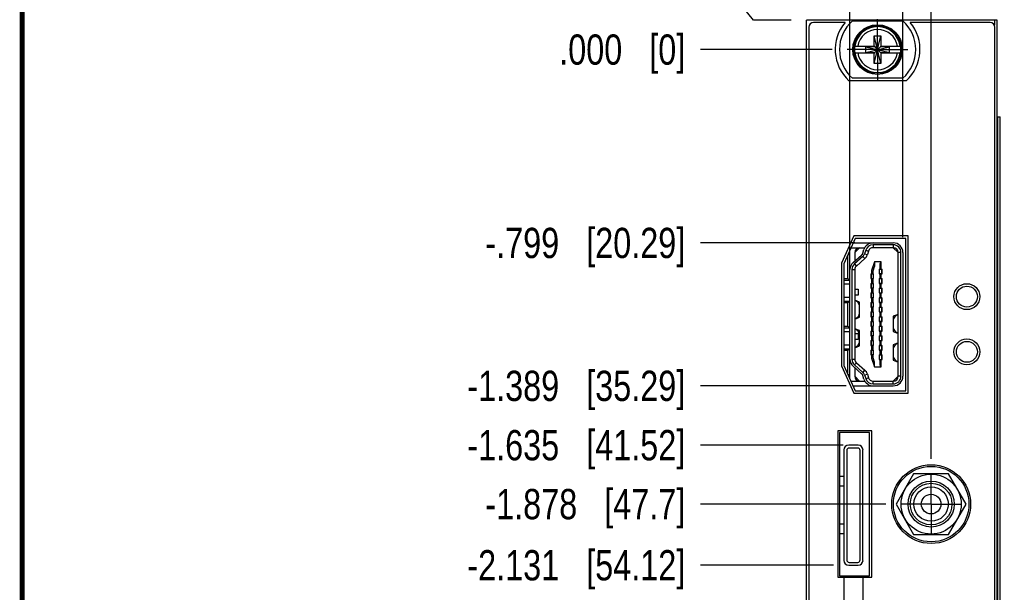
# Model space of a CAD drawing. Header units: inches. Extents: x 0.2 to 16.8, y 0.2 to 10.8.
# Tile 3 of 12: x 0.2 to 4.3, y 6.1 to 8.4. Entities that reach past the tile are written whole.
import ezdxf

# ---------------------------------------------------------------- set-up
doc = ezdxf.new("R2010")
doc.units = ezdxf.units.IN
doc.header["$LTSCALE"] = 0.935
doc.header["$MEASUREMENT"] = 0
doc.linetypes.add('CENTER', pattern=[0.6, 0.375, -0.075, 0.075, -0.075])
doc.layers.get('0').update_dxf_attribs({"linetype": 'CONTINUOUS'})
doc.layers.add('02___PRT_ALL_AXES', color=7, linetype='CONTINUOUS')
doc.layers.add('DIMENSIONS', color=7, linetype='CONTINUOUS')
doc.styles.get("Standard").update_dxf_attribs({"font": 'txt', "width": 0.8})
doc.dimstyles.new('DIMSTYLE_1', dxfattribs={"dimtxt": 0.125, "dimasz": 0.18, "dimexe": 0.18, "dimexo": 0.0625, "dimgap": 0.09, "dimtad": 0, "dimtih": 1, "dimtoh": 1, "dimdec": 3, "dimzin": 4, "dimdsep": 46, "dimtxsty": 'STANDARD', "dimblk": '_FILLED', "dimblk1": '_FILLED', "dimblk2": '_FILLED', "dimcen": 0.09, "dimadec": 0, "dimazin": 0, "dimtp": 0.01, "dimtm": 0.01, "dimtfac": 1, "dimtdec": 3, "dimtofl": 0, "dimtmove": 0, "dimatfit": 3, "dimldrblk": '_FILLED', "dimfxl": 1, "dimtolj": 1, "dimtzin": 4, "dimarcsym": 0})

# ---------------------------------------------------------------- blocks, each defined once
blk = doc.blocks.new('*D0')
at = {"layer": 'DIMENSIONS', "color": 2, "linetype": 'CONTINUOUS'}
for p, q in [((3.1605, 8.5541), (3.0499, 8.5541)), ((3.2687, 8.4183), (3.1605, 8.5541)), ((3.4249, 8.4183), (3.2687, 8.4183))]:
    blk.add_line(p, q, dxfattribs=at)
at = {"layer": 'DIMENSIONS', "color": 2, "linetype": 'CONTINUOUS', "insert": (2.9874, 8.6166), "char_height": 0.125, "width": 1.025, "attachment_point": 3, "line_spacing_factor": 0.9}
blk.add_mtext('.122{\\Ftxt.shx;\\W1.000000;\\H0.125000; }[3.1]', dxfattribs=at)
blk = doc.blocks.new('_FILLED')
at = {"color": 0, "linetype": 'BYBLOCK'}
blk.add_solid([(0, 0), (-1, 0.174), (-1, -0.174)], dxfattribs=at)
blk = doc.blocks.new('*D1')
at = {"layer": 'DIMENSIONS', "color": 2, "linetype": 'CONTINUOUS'}
blk.add_line((3.5938, 8.2963), (3.0499, 8.2963), dxfattribs=at)
at = {"layer": 'DIMENSIONS', "color": 2, "linetype": 'CONTINUOUS', "insert": (2.9874, 8.3588), "char_height": 0.125, "width": 0.825, "attachment_point": 3, "line_spacing_factor": 0.9}
blk.add_mtext('.000{\\Ftxt.shx;\\W1.000000;\\H0.125000; }[0]', dxfattribs=at)
blk = doc.blocks.new('*D2')
at = {"layer": 'DIMENSIONS', "color": 2, "linetype": 'CONTINUOUS'}
blk.add_line((3.6874, 7.4974), (3.0499, 7.4974), dxfattribs=at)
at = {"layer": 'DIMENSIONS', "color": 2, "linetype": 'CONTINUOUS', "insert": (2.9874, 7.5599), "char_height": 0.125, "width": 1.325, "attachment_point": 3, "line_spacing_factor": 0.9}
blk.add_mtext('-.799{\\Ftxt.shx;\\W1.000000;\\H0.125000; }[20.29]', dxfattribs=at)
blk = doc.blocks.new('*D3')
at = {"layer": 'DIMENSIONS', "color": 2, "linetype": 'CONTINUOUS'}
blk.add_line((3.6519, 6.9069), (3.0499, 6.9069), dxfattribs=at)
at = {"layer": 'DIMENSIONS', "color": 2, "linetype": 'CONTINUOUS', "insert": (2.9874, 6.9694), "char_height": 0.125, "width": 1.425, "attachment_point": 3, "line_spacing_factor": 0.9}
blk.add_mtext('-1.389{\\Ftxt.shx;\\W1.000000;\\H0.125000; }[35.29]', dxfattribs=at)
blk = doc.blocks.new('*D4')
at = {"layer": 'DIMENSIONS', "color": 2, "linetype": 'CONTINUOUS'}
blk.add_line((3.509, 6.9069), (3.0499, 6.9069), dxfattribs=at)
at = {"layer": 'DIMENSIONS', "color": 2, "linetype": 'CONTINUOUS', "insert": (2.9874, 6.9694), "char_height": 0.125, "width": 1.425, "attachment_point": 3, "line_spacing_factor": 0.9}
blk.add_mtext('-1.389{\\Ftxt.shx;\\W1.000000;\\H0.125000; }[35.29]', dxfattribs=at)
blk = doc.blocks.new('*D5')
at = {"layer": 'DIMENSIONS', "color": 2, "linetype": 'CONTINUOUS'}
blk.add_line((3.639, 6.6618), (3.0499, 6.6618), dxfattribs=at)
at = {"layer": 'DIMENSIONS', "color": 2, "linetype": 'CONTINUOUS', "insert": (2.9874, 6.7243), "char_height": 0.125, "width": 1.425, "attachment_point": 3, "line_spacing_factor": 0.9}
blk.add_mtext('-1.635{\\Ftxt.shx;\\W1.000000;\\H0.125000; }[41.52]', dxfattribs=at)
blk = doc.blocks.new('*D6')
at = {"layer": 'DIMENSIONS', "color": 2, "linetype": 'CONTINUOUS'}
blk.add_line((3.5996, 6.1657), (3.0499, 6.1657), dxfattribs=at)
at = {"layer": 'DIMENSIONS', "color": 2, "linetype": 'CONTINUOUS', "insert": (2.9874, 6.2282), "char_height": 0.125, "width": 1.425, "attachment_point": 3, "line_spacing_factor": 0.9}
blk.add_mtext('-2.131{\\Ftxt.shx;\\W1.000000;\\H0.125000; }[54.12]', dxfattribs=at)
blk = doc.blocks.new('*D7')
at = {"layer": 'DIMENSIONS', "color": 2, "linetype": 'CONTINUOUS'}
blk.add_line((3.8148, 6.4183), (3.0499, 6.4183), dxfattribs=at)
at = {"layer": 'DIMENSIONS', "color": 2, "linetype": 'CONTINUOUS', "insert": (2.9874, 6.4808), "char_height": 0.125, "width": 1.325, "attachment_point": 3, "line_spacing_factor": 0.9}
blk.add_mtext('-1.878{\\Ftxt.shx;\\W1.000000;\\H0.125000; }[47.7]', dxfattribs=at)
blk = doc.blocks.new('*D8')
at = {"layer": 'DIMENSIONS', "color": 2, "linetype": 'CONTINUOUS'}
blk.add_line((3.5928, 5.9183), (3.0499, 5.9183), dxfattribs=at)
at = {"layer": 'DIMENSIONS', "color": 2, "linetype": 'CONTINUOUS', "insert": (2.9874, 5.9808), "char_height": 0.125, "width": 1.625, "attachment_point": 3, "line_spacing_factor": 0.9}
blk.add_mtext('2X -2.378{\\Ftxt.shx;\\W1.000000;\\H0.125000; }[60.4]', dxfattribs=at)
blk = doc.blocks.new('*D9')
at = {"layer": 'DIMENSIONS', "color": 2, "linetype": 'CONTINUOUS'}
blk.add_line((3.5928, 4.4327), (3.0499, 4.4327), dxfattribs=at)
at = {"layer": 'DIMENSIONS', "color": 2, "linetype": 'CONTINUOUS', "insert": (2.9874, 4.4952), "char_height": 0.125, "width": 1.725, "attachment_point": 3, "line_spacing_factor": 0.9}
blk.add_mtext('2X -3.864{\\Ftxt.shx;\\W1.000000;\\H0.125000; }[98.13]', dxfattribs=at)
blk = doc.blocks.new('*D10')
at = {"layer": 'DIMENSIONS', "color": 2, "linetype": 'CONTINUOUS'}
blk.add_line((3.5938, 3.4754), (3.0499, 3.4754), dxfattribs=at)
at = {"layer": 'DIMENSIONS', "color": 2, "linetype": 'CONTINUOUS', "insert": (2.9874, 3.5379), "char_height": 0.125, "width": 1.525, "attachment_point": 3, "line_spacing_factor": 0.9}
blk.add_mtext('-4.821{\\Ftxt.shx;\\W1.000000;\\H0.125000; }[122.45]', dxfattribs=at)
blk = doc.blocks.new('*D13')
at = {"layer": 'DIMENSIONS', "color": 2, "linetype": 'CONTINUOUS'}
for p, q in [((3.3087, 8.7456), (3.3087, 8.8558)), ((3.4874, 8.6554), (3.3087, 8.7456)), ((3.4874, 8.4808), (3.4874, 8.6554))]:
    blk.add_line(p, q, dxfattribs=at)
at = {"layer": 'DIMENSIONS', "color": 2, "linetype": 'CONTINUOUS', "insert": (3.2462, 8.9183), "char_height": 0.125, "width": 1.225, "attachment_point": 1, "rotation": 90, "line_spacing_factor": 0.9}
blk.add_mtext('-.294{\\Ftxt.shx;\\W1.000000;\\H0.125000; }[7.47]', dxfattribs=at)
blk = doc.blocks.new('*D14')
at = {"layer": 'DIMENSIONS', "color": 2, "linetype": 'CONTINUOUS'}
for p, q in [((4.2029, 8.7692), (4.2029, 8.8558)), ((4.0024, 8.661), (4.2029, 8.7692)), ((4.0024, 6.6059), (4.0024, 8.661))]:
    blk.add_line(p, q, dxfattribs=at)
at = {"layer": 'DIMENSIONS', "color": 2, "linetype": 'CONTINUOUS', "insert": (4.1404, 8.9183), "char_height": 0.125, "width": 1.125, "attachment_point": 1, "rotation": 90, "line_spacing_factor": 0.9}
blk.add_mtext('.221{\\Ftxt.shx;\\W1.000000;\\H0.125000; }[5.61]', dxfattribs=at)
blk = doc.blocks.new('*D15')
at = {"layer": 'DIMENSIONS', "color": 2, "linetype": 'CONTINUOUS'}
for p, q in [((4.0015, 8.8022), (4.0015, 8.8558)), ((3.8857, 8.7361), (4.0015, 8.8022)), ((3.8857, 7.5206), (3.8857, 8.7361))]:
    blk.add_line(p, q, dxfattribs=at)
at = {"layer": 'DIMENSIONS', "color": 2, "linetype": 'CONTINUOUS', "insert": (3.939, 8.9183), "char_height": 0.125, "width": 1.125, "attachment_point": 1, "rotation": 90, "line_spacing_factor": 0.9}
blk.add_mtext('.104{\\Ftxt.shx;\\W1.000000;\\H0.125000; }[2.65]', dxfattribs=at)
blk = doc.blocks.new('*D16')
at = {"layer": 'DIMENSIONS', "color": 2, "linetype": 'CONTINUOUS'}
for p, q in [((3.5245, 8.7841), (3.5245, 8.8558)), ((3.6672, 8.7272), (3.5245, 8.7841)), ((3.6672, 7.4497), (3.6672, 8.7272))]:
    blk.add_line(p, q, dxfattribs=at)
at = {"layer": 'DIMENSIONS', "color": 2, "linetype": 'CONTINUOUS', "insert": (3.462, 8.9183), "char_height": 0.125, "width": 1.125, "attachment_point": 1, "rotation": 90, "line_spacing_factor": 0.9}
blk.add_mtext('-.114{\\Ftxt.shx;\\W1.000000;\\H0.125000; }[2.9]', dxfattribs=at)
blk = doc.blocks.new('*D19')
at = {"layer": 'DIMENSIONS', "color": 2, "linetype": 'CONTINUOUS'}
for p, q in [((3.7211, 6.1229), (3.7211, 3.0871)), ((3.7211, 3.0871), (3.5984, 3.0119)), ((3.5984, 3.0119), (3.5984, 2.8429))]:
    blk.add_line(p, q, dxfattribs=at)
at = {"layer": 'DIMENSIONS', "color": 2, "linetype": 'CONTINUOUS', "insert": (3.5359, 2.7804), "char_height": 0.125, "width": 1.225, "attachment_point": 3, "rotation": 90, "line_spacing_factor": 0.9}
blk.add_mtext('-.060{\\Ftxt.shx;\\W1.000000;\\H0.125000; }[1.53]', dxfattribs=at)
blk = doc.blocks.new('*D20')
at = {"layer": 'DIMENSIONS', "color": 2, "linetype": 'CONTINUOUS'}
for p, q in [((3.6424, 6.1229), (3.6424, 3.1833)), ((3.6424, 3.1833), (3.4091, 3.042)), ((3.4091, 3.042), (3.4091, 2.8429))]:
    blk.add_line(p, q, dxfattribs=at)
at = {"layer": 'DIMENSIONS', "color": 2, "linetype": 'CONTINUOUS', "insert": (3.3466, 2.7804), "char_height": 0.125, "width": 1.225, "attachment_point": 3, "rotation": 90, "line_spacing_factor": 0.9}
blk.add_mtext('-.139{\\Ftxt.shx;\\W1.000000;\\H0.125000; }[3.53]', dxfattribs=at)

msp = doc.modelspace()

# ---------------------------------------------------------------- linework, layer by layer
at = {"color": 7, "linetype": 'CONTINUOUS'}
for p, q in [((3.4874, 3.2804), (3.4874, 8.4183)), ((4.2754, 8.4183), (3.4874, 8.4183)), ((3.6776, 8.4148), (3.8851, 8.4148)), ((4.2754, 3.2804), (4.2754, 8.4183)), ((3.4974, 8.3883), (3.4974, 4.3183)), ((3.6469, 8.4083), (3.5174, 8.4083)), ((4.2454, 8.4083), (3.9159, 8.4083)), ((4.2654, 4.3183), (4.2654, 8.3883)), ((3.7676, 8.2392), (3.7952, 8.3534)), ((3.7676, 8.31), (3.7676, 8.3534)), ((3.7952, 8.2392), (3.7676, 8.3534)), ((3.7676, 8.3534), (3.7952, 8.3534)), ((3.7952, 8.3534), (3.7952, 8.31)), ((3.6868, 8.31), (3.7697, 8.31)), ((3.7329, 8.2846), (3.7329, 8.308)), ((3.7329, 8.2846), (3.8299, 8.308)), ((3.7697, 8.308), (3.7329, 8.308)), ((3.7329, 8.308), (3.8299, 8.2846)), ((3.7697, 8.31), (3.7697, 8.308)), ((3.7697, 8.2846), (3.7931, 8.308)), ((3.7931, 8.2846), (3.7697, 8.308)), ((3.7931, 8.31), (3.7931, 8.308)), ((3.7931, 8.31), (3.876, 8.31)), ((3.8299, 8.308), (3.7931, 8.308)), ((3.8299, 8.2846), (3.8299, 8.308)), ((3.6868, 8.2825), (3.7697, 8.2825)), ((3.7329, 8.2846), (3.7697, 8.2846)), ((3.7676, 8.2392), (3.7676, 8.2825)), ((3.7697, 8.2825), (3.7697, 8.2846)), ((3.7931, 8.2825), (3.7931, 8.2846)), ((3.7931, 8.2846), (3.8299, 8.2846)), ((3.7931, 8.2825), (3.876, 8.2825)), ((3.7952, 8.2825), (3.7952, 8.2392)), ((3.7952, 8.2392), (3.7676, 8.2392)), ((3.8851, 8.1778), (3.6776, 8.1778)), ((3.8997, 8.1673), (3.6631, 8.1673)), ((4.2754, 8.0183), (4.2871, 8.0183)), ((4.2871, 4.0183), (4.2871, 8.0183)), ((3.6829, 7.5263), (3.6324, 7.4134)), ((3.9074, 7.5263), (3.6829, 7.5263)), ((3.9074, 6.8763), (3.9074, 7.5263)), ((3.6894, 7.5163), (3.6424, 7.4113)), ((3.681, 7.4974), (3.8463, 7.4974)), ((3.8974, 7.5163), (3.6894, 7.5163)), ((3.7499, 7.4974), (3.7499, 7.4954)), ((3.8463, 7.4896), (3.7625, 7.4896)), ((3.8974, 6.8863), (3.8974, 7.5163)), ((3.6581, 7.3498), (3.6581, 7.4465)), ((3.6598, 7.4502), (3.6672, 7.4502)), ((3.6672, 6.9359), (3.6672, 7.4667)), ((3.6722, 7.4778), (3.7284, 7.4778)), ((3.6806, 7.4167), (3.7156, 7.4475)), ((3.7208, 7.4416), (3.6858, 7.4108)), ((3.7066, 7.4778), (3.6869, 7.4581)), ((3.6869, 7.4581), (3.6869, 7.4223)), ((3.7202, 7.4547), (3.7248, 7.4696)), ((3.7323, 7.4673), (3.7278, 7.4524)), ((3.7436, 7.4639), (3.739, 7.4489)), ((3.8463, 7.4778), (3.7625, 7.4778)), ((3.866, 7.4581), (3.8463, 7.4778)), ((3.866, 6.9463), (3.866, 7.4581)), ((3.8778, 6.9463), (3.8778, 7.4581)), ((3.8857, 7.4581), (3.8857, 6.9463)), ((3.6324, 7.4134), (3.6324, 6.9891)), ((3.6424, 7.4113), (3.6424, 6.9913)), ((3.7286, 7.4328), (3.6936, 7.4019)), ((3.7686, 7.4187), (3.7568, 7.3833)), ((3.7627, 7.3823), (3.7686, 7.4)), ((3.7686, 7.4187), (3.7686, 7.4)), ((3.7961, 7.4187), (3.7686, 7.4187)), ((3.7902, 7.4096), (3.7902, 7.3892)), ((3.7961, 7.3892), (3.7961, 7.4187)), ((3.6751, 7.3872), (3.6751, 7.0172)), ((3.6869, 7.3872), (3.6869, 7.0172)), ((3.7528, 7.3695), (3.7528, 7.3498)), ((3.7528, 7.3695), (3.7646, 7.3695)), ((3.7528, 7.364), (3.7546, 7.364)), ((3.7546, 7.3685), (3.7546, 7.3508)), ((3.7646, 7.3685), (3.7546, 7.3685)), ((3.7568, 7.3833), (3.7568, 7.3695)), ((3.7627, 7.3695), (3.7627, 7.3823)), ((3.7646, 7.3498), (3.7646, 7.3695)), ((3.7883, 7.3892), (3.7883, 7.3695)), ((3.7883, 7.3892), (3.8001, 7.3892)), ((3.7983, 7.3882), (3.7883, 7.3882)), ((3.7883, 7.3705), (3.7983, 7.3705)), ((3.7883, 7.3695), (3.8001, 7.3695)), ((3.7902, 7.3695), (3.7902, 7.3498)), ((3.7961, 7.3498), (3.7961, 7.3695)), ((3.7983, 7.3705), (3.7983, 7.3882)), ((3.8001, 7.3695), (3.8001, 7.3892)), ((3.6424, 7.3498), (3.6581, 7.3498)), ((3.6424, 7.3439), (3.6672, 7.3439)), ((3.6581, 7.3498), (3.6672, 7.3454)), ((3.7528, 7.3553), (3.7546, 7.3553)), ((3.7528, 7.3498), (3.7646, 7.3498)), ((3.7528, 7.3301), (3.7528, 7.3104)), ((3.7528, 7.3301), (3.7646, 7.3301)), ((3.7528, 7.3246), (3.7546, 7.3246)), ((3.7546, 7.3508), (3.7646, 7.3508)), ((3.7546, 7.3291), (3.7546, 7.3114)), ((3.7646, 7.3291), (3.7546, 7.3291)), ((3.7568, 7.3498), (3.7568, 7.3301)), ((3.7627, 7.3301), (3.7627, 7.3498)), ((3.7646, 7.3104), (3.7646, 7.3301)), ((3.7883, 7.3498), (3.7883, 7.3301)), ((3.7883, 7.3498), (3.8001, 7.3498)), ((3.7983, 7.3488), (3.7883, 7.3488)), ((3.7883, 7.3311), (3.7983, 7.3311)), ((3.7883, 7.3301), (3.8001, 7.3301)), ((3.7902, 7.3301), (3.7902, 7.3104)), ((3.7961, 7.3104), (3.7961, 7.3301)), ((3.7983, 7.3311), (3.7983, 7.3488)), ((3.8001, 7.3301), (3.8001, 7.3498)), ((3.6869, 7.3065), (3.7007, 7.3065)), ((3.7007, 7.2809), (3.6869, 7.2809)), ((3.7007, 7.3065), (3.7007, 7.2809)), ((3.7528, 7.3159), (3.7546, 7.3159)), ((3.7528, 7.3104), (3.7646, 7.3104)), ((3.7528, 7.2907), (3.7528, 7.2711)), ((3.7528, 7.2907), (3.7646, 7.2907)), ((3.7528, 7.2852), (3.7546, 7.2852)), ((3.7528, 7.2766), (3.7546, 7.2766)), ((3.7546, 7.3114), (3.7646, 7.3114)), ((3.7546, 7.2898), (3.7546, 7.272)), ((3.7646, 7.2898), (3.7546, 7.2898)), ((3.7568, 7.3104), (3.7568, 7.2907)), ((3.7627, 7.2907), (3.7627, 7.3104)), ((3.7646, 7.2711), (3.7646, 7.2907)), ((3.7883, 7.3104), (3.7883, 7.2907)), ((3.7883, 7.3104), (3.8001, 7.3104)), ((3.7983, 7.3094), (3.7883, 7.3094)), ((3.7883, 7.2917), (3.7983, 7.2917)), ((3.7883, 7.2907), (3.8001, 7.2907)), ((3.7902, 7.2907), (3.7902, 7.2711)), ((3.7961, 7.2711), (3.7961, 7.2907)), ((3.7983, 7.2917), (3.7983, 7.3094)), ((3.8001, 7.2907), (3.8001, 7.3104)), ((3.6424, 7.2573), (3.6672, 7.2573)), ((3.6424, 7.2514), (3.6581, 7.2514)), ((3.6581, 7.2514), (3.6672, 7.2558)), ((3.6581, 7.1529), (3.6581, 7.2514)), ((3.7068, 7.2533), (3.6869, 7.2612)), ((3.7068, 7.1903), (3.7068, 7.2533)), ((3.7528, 7.2711), (3.7646, 7.2711)), ((3.7528, 7.2514), (3.7528, 7.2317)), ((3.7528, 7.2514), (3.7646, 7.2514)), ((3.7528, 7.2459), (3.7546, 7.2459)), ((3.7528, 7.2372), (3.7546, 7.2372)), ((3.7546, 7.272), (3.7646, 7.272)), ((3.7546, 7.2504), (3.7546, 7.2327)), ((3.7646, 7.2504), (3.7546, 7.2504)), ((3.7568, 7.2711), (3.7568, 7.2514)), ((3.7627, 7.2514), (3.7627, 7.2711)), ((3.7646, 7.2317), (3.7646, 7.2514)), ((3.7883, 7.2711), (3.7883, 7.2514)), ((3.7883, 7.2711), (3.8001, 7.2711)), ((3.7983, 7.2701), (3.7883, 7.2701)), ((3.7883, 7.2524), (3.7983, 7.2524)), ((3.7883, 7.2514), (3.8001, 7.2514)), ((3.7902, 7.2514), (3.7902, 7.2317)), ((3.7961, 7.2317), (3.7961, 7.2514)), ((3.7983, 7.2524), (3.7983, 7.2701)), ((3.8001, 7.2514), (3.8001, 7.2711)), ((3.7528, 7.2317), (3.7646, 7.2317)), ((3.7528, 7.212), (3.7528, 7.1923)), ((3.7528, 7.212), (3.7646, 7.212)), ((3.7528, 7.2065), (3.7546, 7.2065)), ((3.7528, 7.1978), (3.7546, 7.1978)), ((3.7546, 7.2327), (3.7646, 7.2327)), ((3.7546, 7.211), (3.7546, 7.1933)), ((3.7646, 7.211), (3.7546, 7.211)), ((3.7568, 7.2317), (3.7568, 7.212)), ((3.7627, 7.212), (3.7627, 7.2317)), ((3.7646, 7.1923), (3.7646, 7.212)), ((3.7883, 7.2317), (3.7883, 7.212)), ((3.7883, 7.2317), (3.8001, 7.2317)), ((3.7983, 7.2307), (3.7883, 7.2307)), ((3.7883, 7.213), (3.7983, 7.213)), ((3.7883, 7.212), (3.8001, 7.212)), ((3.7902, 7.212), (3.7902, 7.1923)), ((3.7961, 7.1923), (3.7961, 7.212)), ((3.7983, 7.213), (3.7983, 7.2307)), ((3.8001, 7.212), (3.8001, 7.2317)), ((3.866, 7.2022), (3.8461, 7.1943)), ((3.8461, 7.1943), (3.8461, 7.1313)), ((3.6869, 7.1825), (3.7068, 7.1903)), ((3.7528, 7.1923), (3.7646, 7.1923)), ((3.7528, 7.1726), (3.7528, 7.1529)), ((3.7528, 7.1726), (3.7646, 7.1726)), ((3.7528, 7.1671), (3.7546, 7.1671)), ((3.7528, 7.1585), (3.7546, 7.1585)), ((3.7546, 7.1933), (3.7646, 7.1933)), ((3.7546, 7.1716), (3.7546, 7.1539)), ((3.7646, 7.1716), (3.7546, 7.1716)), ((3.7546, 7.1539), (3.7646, 7.1539)), ((3.7568, 7.1923), (3.7568, 7.1726)), ((3.7627, 7.1726), (3.7627, 7.1923)), ((3.7646, 7.1529), (3.7646, 7.1726)), ((3.7883, 7.1923), (3.7883, 7.1726)), ((3.7883, 7.1923), (3.8001, 7.1923)), ((3.7983, 7.1913), (3.7883, 7.1913)), ((3.7883, 7.1736), (3.7983, 7.1736)), ((3.7883, 7.1726), (3.8001, 7.1726)), ((3.7902, 7.1726), (3.7902, 7.1529)), ((3.7961, 7.1529), (3.7961, 7.1726)), ((3.7983, 7.1736), (3.7983, 7.1913)), ((3.8001, 7.1726), (3.8001, 7.1923)), ((3.6424, 7.1529), (3.6581, 7.1529)), ((3.6424, 7.147), (3.6672, 7.147)), ((3.6581, 7.1529), (3.6672, 7.1485)), ((3.7068, 7.1352), (3.6869, 7.1431)), ((3.6869, 7.1234), (3.7007, 7.1234)), ((3.7007, 7.1234), (3.7007, 7.0978)), ((3.7068, 7.0722), (3.7068, 7.1352)), ((3.7528, 7.1529), (3.7646, 7.1529)), ((3.7528, 7.1333), (3.7528, 7.1136)), ((3.7528, 7.1333), (3.7646, 7.1333)), ((3.7528, 7.1278), (3.7546, 7.1278)), ((3.7528, 7.1191), (3.7546, 7.1191)), ((3.7528, 7.1136), (3.7646, 7.1136)), ((3.7546, 7.1323), (3.7546, 7.1146)), ((3.7646, 7.1323), (3.7546, 7.1323)), ((3.7546, 7.1146), (3.7646, 7.1146)), ((3.7568, 7.1529), (3.7568, 7.1333)), ((3.7568, 7.1136), (3.7568, 7.0939)), ((3.7627, 7.1333), (3.7627, 7.1529)), ((3.7627, 7.0939), (3.7627, 7.1136)), ((3.7646, 7.1136), (3.7646, 7.1333)), ((3.7883, 7.1529), (3.7883, 7.1333)), ((3.7883, 7.1529), (3.8001, 7.1529)), ((3.7983, 7.152), (3.7883, 7.152)), ((3.7883, 7.1342), (3.7983, 7.1342)), ((3.7883, 7.1333), (3.8001, 7.1333)), ((3.7883, 7.1136), (3.7883, 7.0939)), ((3.7883, 7.1136), (3.8001, 7.1136)), ((3.7902, 7.1333), (3.7902, 7.1136)), ((3.7961, 7.1136), (3.7961, 7.1333)), ((3.7983, 7.1342), (3.7983, 7.152)), ((3.8001, 7.1333), (3.8001, 7.1529)), ((3.8001, 7.0939), (3.8001, 7.1136)), ((3.8461, 7.1313), (3.866, 7.1234)), ((3.7007, 7.0978), (3.6869, 7.0978)), ((3.6869, 7.0644), (3.7068, 7.0722)), ((3.7528, 7.0939), (3.7528, 7.0742)), ((3.7528, 7.0939), (3.7646, 7.0939)), ((3.7528, 7.0884), (3.7546, 7.0884)), ((3.7528, 7.0797), (3.7546, 7.0797)), ((3.7528, 7.0742), (3.7646, 7.0742)), ((3.7546, 7.0929), (3.7546, 7.0752)), ((3.7646, 7.0929), (3.7546, 7.0929)), ((3.7546, 7.0752), (3.7646, 7.0752)), ((3.7568, 7.0742), (3.7568, 7.0545)), ((3.7627, 7.0545), (3.7627, 7.0742)), ((3.7646, 7.0742), (3.7646, 7.0939)), ((3.7983, 7.1126), (3.7883, 7.1126)), ((3.7883, 7.0949), (3.7983, 7.0949)), ((3.7883, 7.0939), (3.8001, 7.0939)), ((3.7883, 7.0742), (3.7883, 7.0545)), ((3.7883, 7.0742), (3.8001, 7.0742)), ((3.7983, 7.0732), (3.7883, 7.0732)), ((3.7902, 7.0939), (3.7902, 7.0742)), ((3.7961, 7.0742), (3.7961, 7.0939)), ((3.7983, 7.0949), (3.7983, 7.1126)), ((3.7983, 7.0555), (3.7983, 7.0732)), ((3.8001, 7.0545), (3.8001, 7.0742)), ((3.866, 7.084), (3.8461, 7.0762)), ((3.8461, 7.0762), (3.8461, 7.0132)), ((3.6424, 7.0604), (3.6672, 7.0604)), ((3.6424, 7.0545), (3.6581, 7.0545)), ((3.6581, 7.0545), (3.6672, 7.059)), ((3.6581, 6.9561), (3.6581, 7.0545)), ((3.7528, 7.0545), (3.7528, 7.0348)), ((3.7528, 7.0545), (3.7646, 7.0545)), ((3.7528, 7.049), (3.7546, 7.049)), ((3.7528, 7.0403), (3.7546, 7.0403)), ((3.7528, 7.0348), (3.7646, 7.0348)), ((3.7546, 7.0535), (3.7546, 7.0358)), ((3.7646, 7.0535), (3.7546, 7.0535)), ((3.7546, 7.0358), (3.7646, 7.0358)), ((3.7568, 7.0348), (3.7568, 7.0211)), ((3.7627, 7.022), (3.7627, 7.0348)), ((3.7646, 7.0348), (3.7646, 7.0545)), ((3.7883, 7.0555), (3.7983, 7.0555)), ((3.7883, 7.0545), (3.8001, 7.0545)), ((3.7883, 7.0348), (3.7883, 7.0152)), ((3.7883, 7.0348), (3.8001, 7.0348)), ((3.7983, 7.0339), (3.7883, 7.0339)), ((3.7902, 7.0545), (3.7902, 7.0348)), ((3.7961, 7.0545), (3.7961, 7.0348)), ((3.7983, 7.0161), (3.7983, 7.0339)), ((3.8001, 7.0152), (3.8001, 7.0348)), ((3.6424, 6.9913), (3.6894, 6.8863)), ((3.6858, 6.9935), (3.7208, 6.9627)), ((3.6936, 7.0024), (3.7286, 6.9716)), ((3.7568, 7.0211), (3.7686, 6.9856)), ((3.7686, 7.0043), (3.7627, 7.022)), ((3.7686, 6.9856), (3.7686, 7.0043)), ((3.7883, 7.0161), (3.7983, 7.0161)), ((3.7883, 7.0152), (3.8001, 7.0152)), ((3.7902, 7.0152), (3.7902, 6.9947)), ((3.7961, 6.9856), (3.7961, 7.0152)), ((3.8461, 7.0132), (3.866, 7.0053)), ((3.6324, 6.9891), (3.6829, 6.8763)), ((3.659, 6.9541), (3.6672, 6.9541)), ((3.7156, 6.9568), (3.6806, 6.9876)), ((3.6869, 6.982), (3.6869, 6.9463)), ((3.7278, 6.9519), (3.7323, 6.937)), ((3.739, 6.9554), (3.7436, 6.9405)), ((3.7686, 6.9856), (3.7961, 6.9856)), ((3.6714, 6.9266), (3.7284, 6.9266)), ((3.6869, 6.9463), (3.7066, 6.9266)), ((3.7248, 6.9347), (3.7202, 6.9496)), ((3.7625, 6.9266), (3.8463, 6.9266)), ((3.7625, 6.9148), (3.8463, 6.9148)), ((3.8463, 6.9266), (3.866, 6.9463)), ((3.6802, 6.9069), (3.8463, 6.9069)), ((3.6829, 6.8763), (3.9074, 6.8763)), ((3.6894, 6.8863), (3.8974, 6.8863)), ((3.7499, 6.9089), (3.7499, 6.9069)), ((3.6174, 6.7208), (3.6174, 6.1158)), ((3.7574, 6.7208), (3.6174, 6.7208)), ((3.6235, 6.7147), (3.6235, 6.1218)), ((3.7474, 6.7147), (3.6235, 6.7147)), ((3.7474, 6.1218), (3.7474, 6.7147)), ((3.7574, 6.1158), (3.7574, 6.7208)), ((3.6424, 6.6421), (3.6424, 6.1854)), ((3.6542, 6.6401), (3.6542, 6.1874)), ((3.7015, 6.6618), (3.6621, 6.6618)), ((3.6995, 6.6499), (3.6641, 6.6499)), ((3.7093, 6.1874), (3.7093, 6.6401)), ((3.7211, 6.1854), (3.7211, 6.6421)), ((3.6424, 6.5318), (3.6235, 6.5318)), ((3.9302, 6.5433), (3.8581, 6.4183)), ((4.0746, 6.5433), (3.9302, 6.5433)), ((4.1467, 6.4183), (4.0746, 6.5433)), ((3.6424, 6.4925), (3.6235, 6.4925)), ((3.8581, 6.4183), (3.9302, 6.2933)), ((4.0746, 6.2933), (4.1467, 6.4183)), ((3.6424, 6.335), (3.6235, 6.335)), ((3.6424, 6.2956), (3.6235, 6.2956)), ((3.9302, 6.2933), (4.0746, 6.2933)), ((3.6621, 6.1657), (3.7015, 6.1657)), ((3.6641, 6.1775), (3.6995, 6.1775)), ((3.6174, 6.1158), (3.7574, 6.1158)), ((3.6235, 6.1218), (3.7474, 6.1218))]:
    msp.add_line(p, q, dxfattribs=at)
at = {"color": 9, "linetype": 'CONTINUOUS'}
for p, q in [((4.2634, 8.4183), (4.2634, 8.397)), ((4.2783, 4.0183), (4.2783, 8.0183)), ((4.287, 4.0183), (4.287, 8.0183)), ((3.7625, 7.4896), (3.7625, 7.4778)), ((3.8463, 7.4896), (3.8463, 7.4778)), ((3.7208, 7.4416), (3.7286, 7.4328)), ((3.7278, 7.4524), (3.739, 7.4489)), ((3.7323, 7.4673), (3.7436, 7.4639)), ((3.8778, 7.4581), (3.866, 7.4581)), ((3.6858, 7.4108), (3.6936, 7.4019)), ((3.6751, 7.3872), (3.6869, 7.3872)), ((3.6424, 7.3281), (3.6672, 7.3281)), ((3.6424, 7.273), (3.6672, 7.273)), ((3.6424, 7.1313), (3.6672, 7.1313)), ((3.6424, 7.0762), (3.6672, 7.0762)), ((3.6751, 7.0172), (3.6869, 7.0172)), ((3.6858, 6.9935), (3.6936, 7.0024)), ((3.7208, 6.9627), (3.7286, 6.9716)), ((3.7278, 6.9519), (3.739, 6.9554)), ((3.7323, 6.937), (3.7436, 6.9405)), ((3.7625, 6.9148), (3.7625, 6.9266)), ((3.8463, 6.9148), (3.8463, 6.9266)), ((3.8778, 6.9463), (3.866, 6.9463))]:
    msp.add_line(p, q, dxfattribs=at)
at = {"color": 7, "linetype": 'CONTINUOUS', "const_width": 0.02}
msp.add_lwpolyline([(0.25, 10.7586), (0.25, 0.2586)], dxfattribs=at)
at = {"color": 7, "linetype": 'CONTINUOUS'}
for centre, radius in [((3.7814, 8.2963), 0.1025), ((3.7814, 8.2963), 0.098), ((4.15, 7.2754), 0.0535), ((4.15, 7.2754), 0.0433), ((4.15, 7.0474), 0.0535), ((4.15, 7.0474), 0.0433), ((4.0024, 6.4183), 0.1629), ((4.0024, 6.4183), 0.156), ((4.0024, 6.4183), 0.124), ((4.0024, 6.4183), 0.095), ((4.0024, 6.4183), 0.086), ((4.0024, 6.4183), 0.071), ((4.0024, 6.4183), 0.0405)]:
    msp.add_circle(centre, radius, dxfattribs=at)
for centre, radius, start, end in [((3.7814, 8.2963), 0.1575, 131.203, 228.797), ((3.7814, 8.2963), 0.1575, 311.203, 48.797), ((3.5174, 8.3883), 0.02, 90, 180), ((3.7814, 8.2963), 0.175, 140.2082, 227.4886), ((3.7814, 8.2963), 0.175, 312.5114, 39.7918), ((4.2454, 8.3883), 0.02, 0, 90), ((3.7814, 8.2963), 0.0956, 171.7166, 188.2834), ((3.7814, 8.2963), 0.0956, 351.7166, 8.2834), ((3.7625, 7.4581), 0.0394, 90, 162.8973), ((3.7625, 7.4581), 0.0315, 90, 162.8973), ((3.8463, 7.4581), 0.0394, 0, 90), ((3.8463, 7.4581), 0.0315, 0, 90), ((3.7066, 7.4581), 0.0197, 90, 180), ((3.7052, 7.4594), 0.0157, 311.3478, 342.8973), ((3.7052, 7.4594), 0.0236, 311.3478, 342.8973), ((3.7052, 7.4594), 0.0354, 311.3478, 342.8973), ((3.7625, 7.4581), 0.0197, 90, 162.8973), ((3.8463, 7.4581), 0.0197, 0, 90), ((3.7066, 7.3872), 0.0394, 131.3478, 180), ((3.7066, 7.3872), 0.0315, 131.3478, 180), ((3.7066, 7.3872), 0.0197, 131.3478, 180), ((3.7961, 7.4096), 0.00591, 90, 180), ((3.6831, 7.2358), 0.0236, 0, 80.8898), ((3.6831, 7.2079), 0.0236, 279.1102, 360), ((3.8698, 7.1767), 0.0236, 99.1102, 180), ((3.6831, 7.1177), 0.0236, 0, 80.8898), ((3.8698, 7.1489), 0.0236, 180, 260.8898), ((3.6831, 7.0898), 0.0236, 279.1102, 360), ((3.8698, 7.0586), 0.0236, 99.1102, 180), ((3.7066, 7.0172), 0.0394, 180, 228.6522), ((3.7066, 7.0172), 0.0315, 180, 228.6522), ((3.7066, 7.0172), 0.0197, 180, 228.6522), ((3.7961, 6.9947), 0.00591, 180, 270), ((3.8698, 7.0308), 0.0236, 180, 260.8898), ((3.7052, 6.945), 0.0157, 17.1027, 48.6522), ((3.7052, 6.945), 0.0236, 17.1027, 48.6522), ((3.7052, 6.945), 0.0354, 17.1027, 48.6522), ((3.7066, 6.9463), 0.0197, 180, 270), ((3.7625, 6.9463), 0.0394, 197.1027, 270), ((3.7625, 6.9463), 0.0315, 197.1027, 270), ((3.7625, 6.9463), 0.0197, 197.1027, 270), ((3.8463, 6.9463), 0.0394, 270, 360), ((3.8463, 6.9463), 0.0315, 270, 360), ((3.8463, 6.9463), 0.0197, 270, 360), ((3.6621, 6.6421), 0.0197, 90, 180), ((3.6641, 6.6401), 0.00984, 90, 180), ((3.6995, 6.6401), 0.00984, 0, 90), ((3.7015, 6.6421), 0.0197, 0, 90), ((3.6621, 6.1854), 0.0197, 180, 270), ((3.6641, 6.1874), 0.00984, 180, 270), ((3.6995, 6.1874), 0.00984, 270, 360), ((3.7015, 6.1854), 0.0197, 270, 360)]:
    msp.add_arc(centre, radius, start, end, dxfattribs=at)
at = {"color": 9, "linetype": 'CONTINUOUS'}
for radius, start, end in [(0.0947, 8.3637, 171.6363), (0.0832, 9.5336, 170.4664), (0.0947, 188.3637, 351.6363), (0.0832, 189.5336, 350.4664)]:
    msp.add_arc((3.7814, 8.2963), radius, start, end, dxfattribs=at)
at = {"layer": '02___PRT_ALL_AXES', "color": 7, "linetype": 'CENTER'}
for p, q in [((3.7814, 8.2963), (3.7814, 8.4214)), ((3.7814, 8.2963), (3.6563, 8.2963)), ((3.7814, 8.2963), (3.7814, 8.1712)), ((3.7814, 8.2963), (3.9065, 8.2963)), ((4.0024, 6.4183), (4.0024, 6.5434)), ((4.0024, 6.4183), (3.8773, 6.4183)), ((4.0024, 6.4183), (4.0024, 6.2932)), ((4.0024, 6.4183), (4.1275, 6.4183))]:
    msp.add_line(p, q, dxfattribs=at)

# ---------------------------------------------------------------- dimensions: what is measured, and where the dimension line sits
at = {"layer": 'DIMENSIONS', "color": 2, "linetype": 'CONTINUOUS'}
for feature_location, offset, origin, text, picture, middle in [((3.4873995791, 8.4807700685), (-0.1786813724, 0.375), (3.7813995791, 8.4182700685), '-<>', '*D13', (3.3087182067, 9.5307700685)), ((3.6672027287, 7.449658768), (-0.1426725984, 1.4061113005), (3.7813995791, 7.387158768), '-<>', '*D16', (3.5245301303, 9.4807700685)), ((3.5928, 4.4327), (-0.5429, 0), (3.6553, 8.2963), '2X -<>', '*D9', (1.8749, 4.4327)), ((3.5928, 5.9183), (-0.5429, 0), (3.6553, 8.2963), '2X -<>', '*D8', (1.9249, 5.9183)), ((3.5938, 3.4754), (-0.5439, 0), (3.6563, 8.2963), '-<>', '*D10', (1.9749, 3.4754)), ((3.6519, 6.9069), (-0.602, 0), (3.7144, 8.2963), '-<>', '*D3', (2.0249, 6.9069)), ((3.509, 6.9069), (-0.4591, 0), (3.5715, 8.2963), '-<>', '*D4', (2.0249, 6.9069)), ((3.63895, 6.66176), (-0.58906, 0), (3.70145, 8.29627), '-<>', '*D5', (2.0249, 6.66176)), ((3.5996, 6.1657), (-0.5497, 0), (3.6621, 8.2963), '-<>', '*D6', (2.0249, 6.1657)), ((3.6874, 7.4974), (-0.6375, 0), (3.7499, 8.2963), '-<>', '*D2', (2.1249, 7.4974)), ((3.8148, 6.4183), (-0.7649, 0), (3.8773, 8.2963), '-<>', '*D7', (2.0749, 6.4183)), ((3.6423995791, 6.1228821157), (-0.2333122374, -3.2800220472), (3.7813995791, 6.1853821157), '-<>', '*D20', (3.5211057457, 1.9943609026)), ((3.7211397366, 6.1228821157), (-0.1227120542, -3.2800220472), (3.7813995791, 6.1853821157), '-<>', '*D19', (3.7104460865, 1.9943609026))]:
    dim = msp.add_ordinate_dim(feature_location=feature_location, offset=offset, dtype=0, origin=origin, text=text, dimstyle='DIMSTYLE_1', dxfattribs=at)
    dim.commit()
    dim.dimension.update_dxf_attribs({"geometry": picture, "text_midpoint": middle})
for feature_location, offset, origin, picture, middle in [((4.0023995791, 6.6058700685), (0.200461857, 2.2499), (3.7813995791, 6.5433700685), '*D14', (4.2028614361, 9.4807700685)), ((3.8857066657, 7.5205655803), (0.1157928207, 1.3352044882), (3.7813995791, 7.4580655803), '*D15', (4.0014994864, 9.4807700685)), ((3.4249, 8.4183), (-0.375, 0.1358), (3.6563, 8.2963), '*D0', (2.2249, 8.5541)), ((3.5937995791, 8.2962700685), (-0.5439, 0), (3.6562995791, 8.2962700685), '*D1', (2.3248995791, 8.2962700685))]:
    dim = msp.add_ordinate_dim(feature_location=feature_location, offset=offset, dtype=0, origin=origin, dimstyle='DIMSTYLE_1', dxfattribs=at)
    dim.commit()
    dim.dimension.update_dxf_attribs({"geometry": picture, "text_midpoint": middle})

doc.saveas('drawing.dxf')
